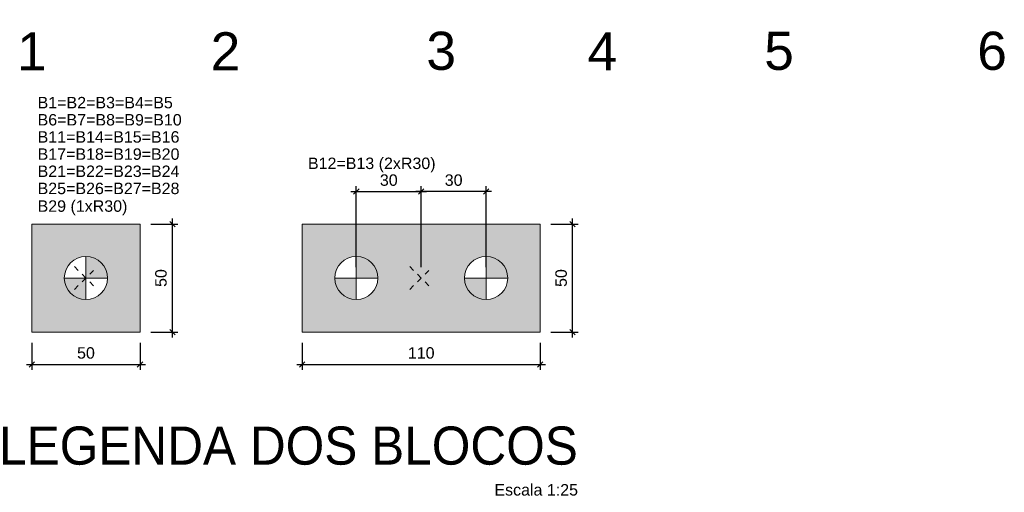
# Model space of a CAD drawing. Header units: millimetres. Extents: x 1434 to 2277, y -793 to -278.
# Tile 30 of 111: x 1523 to 1541, y -529 to -520. Entities that reach past the tile are written whole.
import ezdxf

# ---------------------------------------------------------------- set-up
doc = ezdxf.new("R2010")
doc.units = ezdxf.units.MM
doc.linetypes.add('Dashed', pattern=[0.75, 0.5, -0.25])
for name, color, linetype, lineweight in [('LC-Cotas', 7, 'Continuous', 5), ('LC-Eixos', 9, 'Dashed', 5), ('LC-Estacas dos blocos', 252, 'Continuous', 5), ('LC-Hachuras dos blocos', 43, 'Continuous', 5), ('LC-Seção das fundações', 7, 'Continuous', 5), ('LC-Textos', 192, 'Continuous', 20)]:
    doc.layers.add(name, color=color, linetype=linetype, lineweight=lineweight)
doc.styles.add('ARIAL', font='arial.ttf')
doc.styles.get("Standard").update_dxf_attribs({"font": 'arial.ttf'})
doc.dimstyles.new('UM_25.000000', dxfattribs={"dimtxt": 0.18, "dimasz": 0.1, "dimexe": 0.1, "dimexo": 0.2, "dimgap": 0, "dimtad": 1, "dimtih": 1, "dimtoh": 1, "dimdec": 1, "dimlfac": 25, "dimzin": 0, "dimdsep": 46, "dimtxsty": 'Standard', "dimcen": 0.09, "dimdle": 0.1, "dimadec": 1, "dimazin": 2, "dimtfac": 1, "dimtdec": 4, "dimtofl": 0, "dimtmove": 0, "dimatfit": 3, "dimfxl": 1, "dimtolj": 1, "dimarcsym": 0})

# ---------------------------------------------------------------- blocks, each defined once
blk = doc.blocks.new('_Oblique')
at = {"color": 0, "linetype": 'ByBlock', "lineweight": -2}
blk.add_line((-0.5, -0.5), (0.5, 0.5), dxfattribs=at)
blk = doc.blocks.new('*D110')
at = {"layer": 'LC-Cotas', "color": 0, "lineweight": -2, "transparency": 16777216}
for p, q in [((1523.389, -525.936), (1523.389, -526.436)), ((1525.389, -525.936), (1525.389, -526.436)), ((1523.289, -526.336), (1525.489, -526.336))]:
    blk.add_line(p, q, dxfattribs=at)
at = {"layer": 'LC-Cotas', "color": 0, "lineweight": -2, "transparency": 16777216, "xscale": 0.1, "yscale": 0.1, "zscale": 0.1, "rotation": 180}
blk.add_blockref('_Oblique', (1523.389, -526.336), dxfattribs=at)
at = {"layer": 'LC-Cotas', "color": 0, "lineweight": -2, "transparency": 16777216, "xscale": 0.1, "yscale": 0.1, "zscale": 0.1}
blk.add_blockref('_Oblique', (1525.389, -526.336), dxfattribs=at)
at = {"layer": 'LC-Cotas', "color": 7, "transparency": 16777216, "insert": (1524.389, -526.124), "char_height": 0.2118, "attachment_point": 5, "rotation": 0.0057, "style": 'ARIAL'}
blk.add_mtext('\\A1;50', dxfattribs=at)
blk = doc.blocks.new('*D111')
at = {"layer": 'LC-Cotas', "color": 0, "lineweight": -2, "transparency": 16777216}
for p, q in [((1525.989, -525.836), (1525.989, -523.636)), ((1525.589, -523.736), (1526.089, -523.736)), ((1525.589, -525.736), (1526.089, -525.736))]:
    blk.add_line(p, q, dxfattribs=at)
at = {"layer": 'LC-Cotas', "color": 0, "lineweight": -2, "transparency": 16777216, "xscale": 0.1, "yscale": 0.1, "zscale": 0.1}
for p, rotation in [((1525.989, -523.736), 90), ((1525.989, -525.736), 270)]:
    blk.add_blockref('_Oblique', p, dxfattribs=dict(at, rotation=rotation))
at = {"layer": 'LC-Cotas', "color": 7, "transparency": 16777216, "insert": (1525.777, -524.736), "char_height": 0.2118, "attachment_point": 5, "rotation": 90, "style": 'ARIAL'}
blk.add_mtext('\\A1;50', dxfattribs=at)
blk = doc.blocks.new('*D112')
at = {"layer": 'LC-Cotas', "color": 0, "lineweight": -2, "transparency": 16777216}
for p, q in [((1529.389, -524.536), (1529.389, -523.036)), ((1530.589, -524.536), (1530.589, -523.036)), ((1529.289, -523.136), (1530.689, -523.136))]:
    blk.add_line(p, q, dxfattribs=at)
at = {"layer": 'LC-Cotas', "color": 0, "lineweight": -2, "transparency": 16777216, "xscale": 0.1, "yscale": 0.1, "zscale": 0.1, "rotation": 180}
blk.add_blockref('_Oblique', (1529.389, -523.136), dxfattribs=at)
at = {"layer": 'LC-Cotas', "color": 0, "lineweight": -2, "transparency": 16777216, "xscale": 0.1, "yscale": 0.1, "zscale": 0.1}
blk.add_blockref('_Oblique', (1530.589, -523.136), dxfattribs=at)
at = {"layer": 'LC-Cotas', "color": 7, "transparency": 16777216, "insert": (1529.989, -522.924), "char_height": 0.2118, "attachment_point": 5, "rotation": 0.0057, "style": 'ARIAL'}
blk.add_mtext('\\A1;30', dxfattribs=at)
blk = doc.blocks.new('*D113')
at = {"layer": 'LC-Cotas', "color": 0, "lineweight": -2, "transparency": 16777216}
for p, q in [((1530.589, -524.536), (1530.589, -523.036)), ((1531.789, -524.536), (1531.789, -523.036)), ((1531.889, -523.136), (1530.489, -523.136))]:
    blk.add_line(p, q, dxfattribs=at)
at = {"layer": 'LC-Cotas', "color": 0, "lineweight": -2, "transparency": 16777216, "xscale": 0.1, "yscale": 0.1, "zscale": 0.1, "rotation": 180}
blk.add_blockref('_Oblique', (1530.589, -523.136), dxfattribs=at)
at = {"layer": 'LC-Cotas', "color": 0, "lineweight": -2, "transparency": 16777216, "xscale": 0.1, "yscale": 0.1, "zscale": 0.1}
blk.add_blockref('_Oblique', (1531.789, -523.136), dxfattribs=at)
at = {"layer": 'LC-Cotas', "color": 7, "transparency": 16777216, "insert": (1531.189, -522.924), "char_height": 0.2118, "attachment_point": 5, "rotation": 0.0057, "style": 'ARIAL'}
blk.add_mtext('\\A1;30', dxfattribs=at)
blk = doc.blocks.new('*D114')
at = {"layer": 'LC-Cotas', "color": 0, "lineweight": -2, "transparency": 16777216}
for p, q in [((1528.389, -525.936), (1528.389, -526.436)), ((1532.789, -525.936), (1532.789, -526.436)), ((1528.289, -526.336), (1532.889, -526.336))]:
    blk.add_line(p, q, dxfattribs=at)
at = {"layer": 'LC-Cotas', "color": 0, "lineweight": -2, "transparency": 16777216, "xscale": 0.1, "yscale": 0.1, "zscale": 0.1, "rotation": 180}
blk.add_blockref('_Oblique', (1528.389, -526.336), dxfattribs=at)
at = {"layer": 'LC-Cotas', "color": 0, "lineweight": -2, "transparency": 16777216, "xscale": 0.1, "yscale": 0.1, "zscale": 0.1}
blk.add_blockref('_Oblique', (1532.789, -526.336), dxfattribs=at)
at = {"layer": 'LC-Cotas', "color": 7, "transparency": 16777216, "insert": (1530.589, -526.124), "char_height": 0.2118, "attachment_point": 5, "rotation": 0.0057, "style": 'ARIAL'}
blk.add_mtext('\\A1;110', dxfattribs=at)
blk = doc.blocks.new('*D115')
at = {"layer": 'LC-Cotas', "color": 0, "lineweight": -2, "transparency": 16777216}
for p, q in [((1533.389, -525.836), (1533.389, -523.636)), ((1532.989, -523.736), (1533.489, -523.736)), ((1532.989, -525.736), (1533.489, -525.736))]:
    blk.add_line(p, q, dxfattribs=at)
at = {"layer": 'LC-Cotas', "color": 0, "lineweight": -2, "transparency": 16777216, "xscale": 0.1, "yscale": 0.1, "zscale": 0.1}
for p, rotation in [((1533.389, -523.736), 90), ((1533.389, -525.736), 270)]:
    blk.add_blockref('_Oblique', p, dxfattribs=dict(at, rotation=rotation))
at = {"layer": 'LC-Cotas', "color": 7, "transparency": 16777216, "insert": (1533.177, -524.736), "char_height": 0.2118, "attachment_point": 5, "rotation": 90, "style": 'ARIAL'}
blk.add_mtext('\\A1;50', dxfattribs=at)

msp = doc.modelspace()

# ---------------------------------------------------------------- hatches: boundary and pattern name
at = {"layer": 'LC-Estacas dos blocos', "linetype": 'Continuous'}
for points in [[(1524.7752, -524.6321), (1524.7352, -524.5356), (1524.6716, -524.4527), (1524.5888, -524.3892), (1524.4923, -524.3492), (1524.3888, -524.3356), (1524.3888, -524.7356), (1524.7888, -524.7356), (1524.7752, -524.6321)], [(1529.7752, -524.6321), (1529.7352, -524.5356), (1529.6716, -524.4527), (1529.5888, -524.3892), (1529.4923, -524.3492), (1529.3888, -524.3356), (1529.3888, -524.7356), (1529.7888, -524.7356), (1529.7752, -524.6321)], [(1532.1752, -524.6321), (1532.1352, -524.5356), (1532.0716, -524.4527), (1531.9888, -524.3892), (1531.8923, -524.3492), (1531.7888, -524.3356), (1531.7888, -524.7356), (1532.1888, -524.7356), (1532.1752, -524.6321)], [(1524.2853, -525.1219), (1524.3888, -525.1356), (1524.3888, -524.7356), (1523.9888, -524.7356), (1524.0024, -524.8391), (1524.0424, -524.9356), (1524.106, -525.0184), (1524.1888, -525.082), (1524.2853, -525.1219)], [(1529.2853, -525.1219), (1529.3888, -525.1356), (1529.3888, -524.7356), (1528.9888, -524.7356), (1529.0024, -524.8391), (1529.0424, -524.9356), (1529.106, -525.0184), (1529.1888, -525.082), (1529.2853, -525.1219)], [(1531.6853, -525.1219), (1531.7888, -525.1356), (1531.7888, -524.7356), (1531.3888, -524.7356), (1531.4024, -524.8391), (1531.4424, -524.9356), (1531.506, -525.0184), (1531.5888, -525.082), (1531.6853, -525.1219)]]:
    msp.add_hatch(color=256, dxfattribs=at).paths.add_polyline_path(points)
at = {"layer": 'LC-Hachuras dos blocos', "linetype": 'Continuous'}
h = msp.add_hatch(color=256, dxfattribs=at)
h.paths.add_polyline_path([(1523.3888, -523.7356), (1523.3888, -525.7356), (1525.3888, -525.7356), (1525.3888, -523.7356), (1523.3888, -523.7356)])
h.paths.add_polyline_path([(1524.7752, -524.6321), (1524.7352, -524.5356), (1524.6716, -524.4527), (1524.5888, -524.3892), (1524.4923, -524.3492), (1524.3888, -524.3356), (1524.2853, -524.3492), (1524.1888, -524.3892), (1524.106, -524.4527), (1524.0424, -524.5356), (1524.0024, -524.6321), (1523.9888, -524.7356), (1524.0024, -524.8391), (1524.0424, -524.9356), (1524.106, -525.0184), (1524.1888, -525.082), (1524.2853, -525.1219), (1524.3888, -525.1356), (1524.4923, -525.1219), (1524.5888, -525.082), (1524.6716, -525.0184), (1524.7352, -524.9356), (1524.7752, -524.8391), (1524.7888, -524.7356), (1524.7752, -524.6321)], flags=0)
h = msp.add_hatch(color=256, dxfattribs=at)
h.paths.add_polyline_path([(1528.3888, -523.7356), (1528.3888, -525.7356), (1532.7888, -525.7356), (1532.7888, -523.7356), (1528.3888, -523.7356)])
h.paths.add_polyline_path([(1529.4923, -525.1219), (1529.5888, -525.082), (1529.6716, -525.0184), (1529.7352, -524.9356), (1529.7752, -524.8391), (1529.7888, -524.7356), (1529.7752, -524.6321), (1529.7352, -524.5356), (1529.6716, -524.4527), (1529.5888, -524.3892), (1529.4923, -524.3492), (1529.3888, -524.3356), (1529.2853, -524.3492), (1529.1888, -524.3892), (1529.106, -524.4527), (1529.0424, -524.5356), (1529.0024, -524.6321), (1528.9888, -524.7356), (1529.0024, -524.8391), (1529.0424, -524.9356), (1529.106, -525.0184), (1529.1888, -525.082), (1529.2853, -525.1219), (1529.3888, -525.1356), (1529.4923, -525.1219)], flags=0)
h.paths.add_polyline_path([(1531.8923, -525.1219), (1531.9888, -525.082), (1532.0716, -525.0184), (1532.1352, -524.9356), (1532.1752, -524.8391), (1532.1888, -524.7356), (1532.1752, -524.6321), (1532.1352, -524.5356), (1532.0716, -524.4527), (1531.9888, -524.3892), (1531.8923, -524.3492), (1531.7888, -524.3356), (1531.6853, -524.3492), (1531.5888, -524.3892), (1531.506, -524.4527), (1531.4424, -524.5356), (1531.4024, -524.6321), (1531.3888, -524.7356), (1531.4024, -524.8391), (1531.4424, -524.9356), (1531.506, -525.0184), (1531.5888, -525.082), (1531.6853, -525.1219), (1531.7888, -525.1356), (1531.8923, -525.1219)], flags=0)

# ---------------------------------------------------------------- linework, layer by layer
at = {"layer": 'LC-Eixos', "ltscale": 0.2}
for p, q in [((1524.177, -524.9474), (1524.6006, -524.5238)), ((1524.177, -524.5238), (1524.6006, -524.9474)), ((1530.377, -524.9474), (1530.8006, -524.5238)), ((1530.377, -524.5238), (1530.8006, -524.9474))]:
    msp.add_line(p, q, dxfattribs=at)
at = {"layer": 'LC-Estacas dos blocos'}
for p, q in [((1524.3888, -525.1356), (1524.3888, -524.3356)), ((1529.3888, -525.1356), (1529.3888, -524.3356)), ((1531.7888, -525.1356), (1531.7888, -524.3356)), ((1523.9888, -524.7356), (1524.7888, -524.7356)), ((1528.9888, -524.7356), (1529.7888, -524.7356)), ((1531.3888, -524.7356), (1532.1888, -524.7356))]:
    msp.add_line(p, q, dxfattribs=at)
for centre in [(1524.3888, -524.7356), (1529.3888, -524.7356), (1531.7888, -524.7356)]:
    msp.add_circle(centre, 0.4, dxfattribs=at)
at = {"layer": 'LC-Seção das fundações'}
for points in [[(1523.3888, -523.7356), (1523.3888, -525.7356), (1525.3888, -525.7356), (1525.3888, -523.7356), (1523.3888, -523.7356)], [(1528.3888, -523.7356), (1528.3888, -525.7356), (1532.7888, -525.7356), (1532.7888, -523.7356), (1528.3888, -523.7356)]]:
    msp.add_lwpolyline(points, close=True, dxfattribs=at)

# ---------------------------------------------------------------- texts
at = {"layer": 'LC-Textos', "linetype": 'Continuous', "line_spacing_factor": 0.798, "style": 'ARIAL'}
for s, insert, char_height, width, attachment_point in [('1', (1523.3888, -520.8917), 0.706, 1.099842, 8), ('2', (1526.9688, -520.8917), 0.706, 1.099842, 8), ('3', (1530.9588, -520.8917), 0.706, 1.099842, 8), ('4', (1533.94, -520.8917), 0.706, 1.099842, 8), ('5', (1537.2064, -520.8917), 0.706, 1.099842, 8), ('6', (1541.1464, -520.8917), 0.706, 1.099842, 8), ('B1=B2=B3=B4=B5', (1523.4947, -521.597), 0.2118, 5.065761, 7), ('B6=B7=B8=B9=B10', (1523.4947, -521.9147), 0.2118, 5.398612, 7), ('B11=B14=B15=B16', (1523.4947, -522.2324), 0.2118, 5.313939, 7), ('B17=B18=B19=B20', (1523.4947, -522.5501), 0.2118, 5.313939, 7), ('B21=B22=B23=B24', (1523.4947, -522.8678), 0.2118, 5.313939, 7), ('B12=B13 (2xR30)', (1528.4945, -522.7818), 0.2118, 4.770866, 7), ('B25=B26=B27=B28', (1523.4947, -523.1855), 0.2118, 5.313939, 7), ('B29 (1xR30)', (1523.4945, -523.573), 0.2118, 3.354789, 7), ('LEGENDA DOS BLOCOS', (1533.4888, -528.2006), 0.706, 23.072256, 9), ('Escala 1:25', (1533.4888, -528.7654), 0.2118, 3.132888, 9)]:
    msp.add_mtext(s, dxfattribs=dict(at, insert=insert, char_height=char_height, width=width, attachment_point=attachment_point))

# ---------------------------------------------------------------- dimensions: what is measured, and where the dimension line sits
at = {"layer": 'LC-Cotas'}
for base, p1, p2, picture, middle in [((1530.5888, -523.1356), (1529.3888, -524.7356), (1530.5888, -524.7356), '*D112', (1529.9888, -522.9238)), ((1530.5888, -523.1356), (1531.7888, -524.7356), (1530.5888, -524.7356), '*D113', (1531.1888, -522.9238)), ((1525.3888, -526.3356), (1523.3888, -525.7356), (1525.3888, -525.7356), '*D110', (1524.3888, -526.1238)), ((1532.7888, -526.3356), (1528.3888, -525.7356), (1532.7888, -525.7356), '*D114', (1530.5888, -526.1238))]:
    dim = msp.add_linear_dim(base=base, p1=p1, p2=p2, dimstyle='UM_25.000000', override={"dimtxt": 0.2118, "dimasz": 0.1, "dimexe": 0.1, "dimexo": 0.2, "dimtad": 1, "dimtih": 0, "dimtoh": 0, "dimdec": 1, "dimlfac": 25, "dimzin": 8, "dimtxsty": 'ARIAL', "dimblk": 'Oblique', "dimblk1": 'Oblique', "dimblk2": 'Oblique', "dimsah": 1, "dimdle": 0.1, "dimse1": 0, "dimse2": 0, "dimclrt": 7, "dimadec": 1, "dimazin": 3, "dimtmove": 2, "dimldrblk": 'Oblique'}, dxfattribs=at)
    dim.commit()
    dim.dimension.update_dxf_attribs({"geometry": picture, "text_midpoint": middle, "dimtype": 160, "text_rotation": 0.00573})
for base, p1, p2, picture, middle in [((1525.9888, -523.7356), (1525.3888, -525.7356), (1525.3888, -523.7356), '*D111', (1525.777, -524.7356)), ((1533.3888, -523.7356), (1532.7888, -525.7356), (1532.7888, -523.7356), '*D115', (1533.177, -524.7356))]:
    dim = msp.add_linear_dim(base=base, p1=p1, p2=p2, angle=90, dimstyle='UM_25.000000', override={"dimtxt": 0.2118, "dimasz": 0.1, "dimexe": 0.1, "dimexo": 0.2, "dimtad": 1, "dimtih": 0, "dimtoh": 0, "dimdec": 1, "dimlfac": 25, "dimzin": 8, "dimtxsty": 'ARIAL', "dimblk": 'Oblique', "dimblk1": 'Oblique', "dimblk2": 'Oblique', "dimsah": 1, "dimdle": 0.1, "dimse1": 0, "dimse2": 0, "dimclrt": 7, "dimadec": 1, "dimazin": 3, "dimtmove": 2, "dimldrblk": 'Oblique'}, dxfattribs=at)
    dim.commit()
    dim.dimension.update_dxf_attribs({"geometry": picture, "text_midpoint": middle, "dimtype": 160, "text_rotation": 90})

doc.saveas('drawing.dxf')
